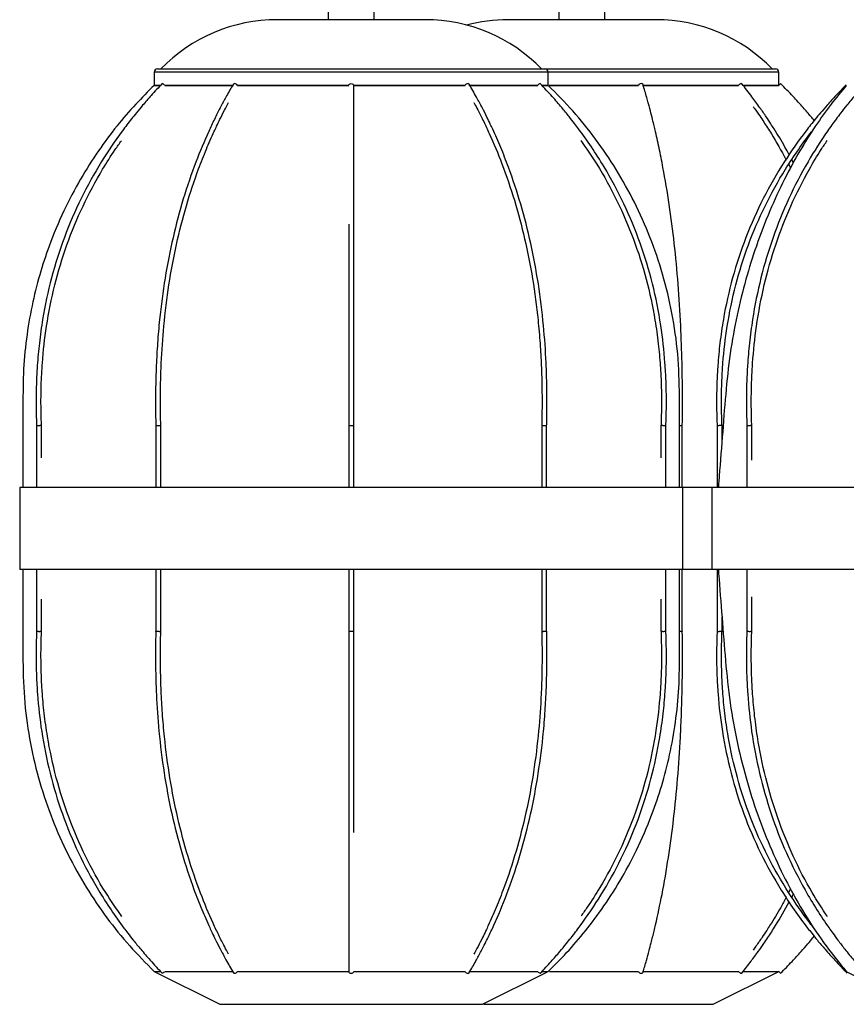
# Paper-space layout '_Posterior' of a CAD drawing. Header units: millimetres. Extents: x 24 to 437, y 140 to 1720.
# Tile 1 of 4: x 24 to 276, y 140 to 440. Entities that reach past the tile are written whole.
import ezdxf

# ---------------------------------------------------------------- set-up
doc = ezdxf.new("R2010")
doc.units = ezdxf.units.MM

psp = doc.layouts.new('_Posterior')

# ---------------------------------------------------------------- linework, layer by layer
at = {"color": 7, "linetype": 'Continuous', "lineweight": 25}
for p, q in [((118.29, 449.7), (118.29, 439.7)), ((132.29, 439.7), (132.29, 449.7)), ((188.56, 449.7), (188.56, 439.7)), ((202.56, 439.7), (202.56, 449.7)), ((147.8, 439.7), (102.77, 439.7)), ((218.07, 439.7), (173.05, 439.7)), ((65.29, 423.7), (65.29, 419.7)), ((66.29, 424.7), (254.56, 424.7)), ((185.29, 419.7), (185.29, 423.7)), ((255.56, 419.71), (255.56, 423.7)), ((67.06, 419.7), (65.29, 419.7)), ((89.41, 419.7), (68.45, 419.7)), ((124.54, 419.7), (90.62, 419.7)), ((159.95, 419.7), (126.04, 419.7)), ((182.12, 419.7), (161.16, 419.7)), ((185.29, 419.7), (183.53, 419.7)), ((212.75, 419.7), (185.63, 419.7)), ((243.26, 419.7), (214.26, 419.7)), ((255.55, 419.7), (244.74, 419.7)), ((244.78, 419.54), (244.92, 419.7)), ((259.99, 396.08), (259.48, 397.03)), ((258.56, 395.64), (259.11, 394.46)), ((29.43, 316.05), (29.43, 297.2)), ((30.93, 306.21), (30.93, 316.08)), ((65.76, 316.06), (65.76, 297.2)), ((67.26, 297.2), (67.26, 316.08)), ((124.54, 316.07), (124.54, 297.2)), ((126.04, 297.2), (126.04, 316.07)), ((183.31, 316.08), (183.31, 297.2)), ((184.81, 297.2), (184.81, 316.06)), ((219.64, 316.08), (219.64, 306.21)), ((221.14, 297.2), (221.14, 316.05)), ((226.15, 297.2), (226.15, 316.06)), ((236.74, 316.05), (236.74, 297.2)), ((238.24, 311.65), (238.24, 316.08)), ((245.81, 316.05), (245.81, 297.2)), ((247.31, 305.53), (247.31, 316.08)), ((24.29, 297.2), (24.29, 272.2)), ((437.1, 297.2), (24.29, 297.2)), ((226.29, 272.2), (226.29, 297.2)), ((235.1, 297.2), (235.1, 272.2)), ((437.1, 272.2), (24.29, 272.2)), ((29.43, 272.2), (29.43, 253.35)), ((65.76, 272.2), (65.76, 253.34)), ((67.26, 253.32), (67.26, 272.2)), ((124.54, 272.2), (124.54, 253.33)), ((126.04, 253.33), (126.04, 272.2)), ((183.31, 272.2), (183.31, 253.32)), ((184.81, 253.34), (184.81, 272.2)), ((221.14, 253.35), (221.14, 272.2)), ((226.15, 253.34), (226.15, 272.2)), ((236.74, 272.2), (236.74, 253.35)), ((245.81, 272.2), (245.81, 253.35)), ((30.93, 253.32), (30.93, 263.19)), ((219.64, 263.19), (219.64, 253.32)), ((247.31, 253.32), (247.31, 263.87)), ((238.24, 253.32), (238.24, 257.75)), ((259.11, 174.84), (258.53, 173.75)), ((65.28, 149.7), (85.29, 139.7)), ((165.28, 139.7), (185.29, 149.7)), ((235.56, 139.7), (255.55, 149.7)), ((255.56, 149.7), (255.56, 149.7)), ((276.1, 149.7), (296.1, 139.7))]:
    psp.add_line(p, q, dxfattribs=at)
at = {"color": 8, "linetype": 'Continuous', "lineweight": 25}
psp.add_line((255.56, 423.7), (65.29, 423.7), dxfattribs=at)
at = {"color": 7, "linetype": 'Continuous', "lineweight": 25, "flags": 128}
for points in [[(89.37, 420.08), (89.5, 420.19), (89.71, 420.23)], [(124.54, 419.7), (124.54, 419.7), (124.59, 419.9), (124.75, 420.08), (125, 420.19), (125.29, 420.23)], [(125.29, 420.23), (125.57, 420.19), (125.82, 420.08), (125.98, 419.9), (126.04, 419.7), (126.04, 419.7)], [(160.86, 420.23), (161.07, 420.19), (161.2, 420.08)], [(244.13, 420.23), (244.27, 420.19), (244.28, 420.17)], [(178.37, 419.47), (178.38, 419.5), (178.37, 419.7)], [(89.37, 149.32), (89.5, 149.21), (89.71, 149.17)], [(124.54, 149.7), (124.54, 149.7), (124.59, 149.5), (124.75, 149.32), (125, 149.21), (125.29, 149.17)], [(125.29, 149.17), (125.57, 149.21), (125.82, 149.32), (125.98, 149.5), (126.04, 149.7), (126.04, 149.7)], [(160.86, 149.17), (161.07, 149.21), (161.2, 149.32)], [(244.13, 149.17), (244.27, 149.21), (244.28, 149.23)]]:
    psp.add_lwpolyline(points, dxfattribs=at)
at = {"color": 7, "linetype": 'Continuous', "lineweight": 25}
for centre, radius, start, end in [((102.77, 390.22), 49.48, 90, 135.8254), ((147.8, 390.22), 49.48, 44.1746, 90), ((173.05, 390.22), 49.48, 90, 104.7819), ((218.07, 390.22), 49.48, 44.1746, 90), ((66.29, 423.7), 1, 90, 180), ((184.29, 423.7), 1, 360, 90), ((254.56, 423.7), 1, 360, 90), ((67.11, 418.62), 1.72, 38.9189, 69.4191), ((89.65, 419.07), 1.16, 32.759, 87.1481), ((160.92, 419.07), 1.16, 92.8519, 147.241), ((183.46, 418.62), 1.72, 110.5809, 141.0811), ((213.58, 419.32), 0.912, 87.1918, 155.3811), ((213.68, 419.69), 0.547, 26.0693, 96.8036), ((244.35, 418.89), 1.36, 99.2753, 143.3745), ((276.72, 398.77), 29.77, 133.8715, 135.4769), ((67.11, 150.78), 1.72, 290.5797, 321.0708), ((89.65, 150.33), 1.16, 272.8532, 327.2176), ((160.91, 150.3), 1.13, 212.0195, 267.854), ((183.51, 150.86), 1.81, 219.6664, 248.654), ((213.56, 150.05), 0.882, 203.2335, 274.151), ((213.68, 149.71), 0.547, 263.1964, 333.9307), ((244.35, 150.51), 1.36, 216.6194, 260.704), ((276.72, 170.63), 29.77, 224.5231, 226.1285)]:
    psp.add_arc(centre, radius, start, end, dxfattribs=at)
for points, knots in [([(67.68, 420.22), (66.57, 419.03), (64.54, 416.87), (61.93, 413.86), (59.93, 411.46), (58.33, 409.46), (56.91, 407.63), (53.74, 403.4), (48.8, 396.11), (42.82, 385.31), (37.72, 373.45), (33.8, 361.11), (31.48, 350.27), (30.23, 341.32), (29.74, 335.95), (29.5, 332.07), (29.37, 329.25), (29.27, 325.59), (29.26, 321.02), (29.37, 317.67), (29.44, 315.84)], [0, 0, 0, 0, 0.043516, 0.078743, 0.105936, 0.126536, 0.146746, 0.167381, 0.266464, 0.379082, 0.49169, 0.604297, 0.71691, 0.779996, 0.839466, 0.857093, 0.881126, 0.912819, 0.952369, 1, 1, 1, 1]), ([(89.37, 420.08), (88.68, 418.89), (87.43, 416.73), (85.82, 413.72), (84.58, 411.32), (83.59, 409.32), (82.71, 407.49), (80.76, 403.26), (77.71, 395.98), (74.02, 385.2), (70.87, 373.36), (68.45, 361.04), (67.02, 350.22), (66.25, 341.29), (65.95, 335.93), (65.8, 332.05), (65.72, 329.24), (65.66, 325.59), (65.65, 321.02), (65.72, 317.68), (65.76, 315.85)], [0, 0, 0, 0, 0.043536, 0.078777, 0.105981, 0.126587, 0.146802, 0.16744, 0.266536, 0.379155, 0.491751, 0.604337, 0.716929, 0.780004, 0.839463, 0.85709, 0.881122, 0.912807, 0.952349, 1, 1, 1, 1]), ([(184.81, 315.85), (184.85, 317.52), (184.91, 320.55), (184.92, 324.63), (184.88, 327.84), (184.82, 330.46), (184.75, 332.81), (184.53, 338.17), (183.91, 347.04), (182.41, 359.24), (180.09, 371.63), (177.04, 383.54), (173.84, 393.21), (170.89, 400.73), (168.99, 405.06), (167.57, 408.09), (166.53, 410.25), (165.13, 413.01), (163.33, 416.39), (161.95, 418.78), (161.2, 420.08)], [0, 0, 0, 0, 0.043573, 0.078948, 0.106353, 0.127063, 0.147253, 0.167863, 0.266931, 0.379547, 0.492155, 0.604768, 0.717402, 0.780506, 0.840166, 0.857687, 0.881472, 0.912969, 0.952384, 1, 1, 1, 1]), ([(221.13, 315.84), (221.2, 317.81), (221.32, 321.3), (221.29, 325.88), (221.2, 329.41), (221.06, 332.37), (220.69, 338.04), (219.68, 347.08), (217.24, 359.31), (213.49, 371.72), (208.54, 383.65), (203.36, 393.34), (198.57, 400.87), (195.5, 405.19), (193.2, 408.23), (191.51, 410.39), (189.25, 413.15), (186.34, 416.53), (184.11, 418.92), (182.89, 420.22)], [0, 0, 0, 0, 0.051276, 0.090843, 0.119098, 0.143178, 0.167863, 0.266946, 0.379584, 0.492213, 0.60484, 0.717476, 0.780575, 0.840227, 0.857743, 0.88152, 0.913006, 0.952405, 1, 1, 1, 1]), ([(258.7, 398.5), (258.28, 399.3), (256.84, 402.02), (254.93, 405.14), (252.99, 408.18), (251.56, 410.34), (249.65, 413.1), (247.2, 416.48), (245.31, 418.87), (244.28, 420.17)], [0, 0, 0, 0, 0.101938, 0.346058, 0.417747, 0.515069, 0.643939, 0.805196, 1, 1, 1, 1]), ([(281.82, 420.21), (280.77, 419.01), (278.87, 416.86), (276.4, 413.85), (274.52, 411.44), (273.01, 409.44), (271.67, 407.61), (268.69, 403.38), (264.04, 396.09), (258.42, 385.3), (253.61, 373.44), (249.92, 361.1), (247.74, 350.26), (246.56, 341.31), (246.1, 335.95), (245.87, 332.07), (245.75, 329.25), (245.66, 325.59), (245.64, 321.02), (245.76, 317.67), (245.82, 315.84)], [0, 0, 0, 0, 0.043517, 0.078747, 0.105942, 0.126543, 0.146753, 0.167388, 0.266476, 0.379101, 0.491715, 0.604324, 0.716935, 0.780017, 0.839479, 0.857106, 0.881138, 0.912828, 0.952373, 1, 1, 1, 1]), ([(266.31, 408.97), (265.99, 409.37), (264.89, 410.71), (262.77, 413.16), (259.71, 416.54), (257.37, 418.93), (256.08, 420.23)], [0, 0, 0, 0, 0.1018181, 0.3405129, 0.639193, 1, 1, 1, 1]), ([(65.29, 419.7), (63.39, 417.81), (59.42, 413.86), (53.72, 407.2), (48.05, 399.61), (42.59, 390.99), (37.51, 381.31), (33.4, 371.51), (30.23, 361.81), (27.88, 352.39), (26.2, 342.36), (25.25, 331.74), (25.3, 320.61), (25.28, 309.05), (25.28, 301.19), (25.29, 297.2)], [0, 0, 0, 0, 0.060214, 0.125794, 0.196738, 0.273077, 0.354877, 0.442249, 0.511545, 0.584168, 0.660246, 0.739951, 0.823438, 0.910276, 1, 1, 1, 1]), ([(65.29, 419.7), (65.37, 419.7), (65.53, 419.7), (66.66, 419.7), (67.2, 419.7)], [0, 0, 0, 0, 0.521902, 1, 1, 1, 1]), ([(68.45, 419.7), (68.89, 419.7), (70.12, 419.7), (73.21, 419.7), (77.53, 419.7), (82.78, 419.7), (86.79, 419.7), (89.2, 419.7), (89.41, 419.7)], [0, 0, 0, 0, 0.119221, 0.334038, 0.54882, 0.763624, 0.978442, 1, 1, 1, 1]), ([(90.62, 419.7), (92.15, 419.7), (95.83, 419.7), (102.27, 419.7), (109.71, 419.7), (117.18, 419.7), (122.16, 419.7), (124.52, 419.7)], [0, 0, 0, 0, 0.154793, 0.371384, 0.587988, 0.804557, 1, 1, 1, 1]), ([(126.03, 419.7), (128.4, 419.7), (133.38, 419.7), (140.86, 419.7), (148.3, 419.7), (154.74, 419.7), (158.42, 419.7), (159.95, 419.7)], [0, 0, 0, 0, 0.195848, 0.412264, 0.628703, 0.845155, 1, 1, 1, 1]), ([(126.04, 315.87), (126.04, 317.54), (126.04, 320.56), (126.04, 324.63), (126.04, 327.82), (126.04, 330.43), (126.04, 332.78), (126.04, 338.12), (126.04, 346.96), (126.04, 359.12), (126.04, 371.46), (126.04, 383.33), (126.04, 392.96), (126.04, 400.45), (126.04, 404.75), (126.04, 407.77), (126.04, 409.92), (126.04, 412.67), (126.04, 416.03), (126.04, 418.4), (126.04, 419.7)], [0, 0, 0, 0, 0.043611, 0.078986, 0.106392, 0.127105, 0.147295, 0.167907, 0.266986, 0.379616, 0.492236, 0.604852, 0.717476, 0.780567, 0.840202, 0.85772, 0.881505, 0.912995, 0.952398, 1, 1, 1, 1]), ([(161.15, 419.7), (161.37, 419.7), (163.78, 419.7), (167.79, 419.7), (173.04, 419.7), (177.36, 419.7), (180.45, 419.7), (181.68, 419.7), (182.12, 419.7)], [0, 0, 0, 0, 0.0217373, 0.236467, 0.4512095, 0.6659173, 0.8806476, 1, 1, 1, 1]), ([(183.37, 419.7), (183.91, 419.7), (185.04, 419.7), (185.2, 419.7), (185.29, 419.7)], [0, 0, 0, 0, 0.478387, 1, 1, 1, 1]), ([(225.29, 297.2), (225.28, 299.85), (225.27, 309.12), (225.42, 322.67), (224.99, 337.77), (223.18, 350.19), (220.34, 362.09), (216.49, 373.39), (211.73, 384.06), (206.17, 394.07), (199.87, 403.36), (192.96, 411.97), (187.83, 417.14), (185.29, 419.7)], [0, 0, 0, 0, 0.059524, 0.208401, 0.304817, 0.398603, 0.490041, 0.579357, 0.666738, 0.752349, 0.836337, 0.918842, 1, 1, 1, 1]), ([(185.62, 419.7), (187.14, 419.7), (191.23, 419.7), (198.04, 419.7), (205.64, 419.7), (210.46, 419.7), (212.76, 419.7)], [0, 0, 0, 0, 0.1684302, 0.4544577, 0.740438, 1, 1, 1, 1]), ([(214.03, 419.7), (216.3, 419.7), (221.05, 419.7), (227.77, 419.7), (234.11, 419.7), (239.36, 419.7), (242.11, 419.7), (243.26, 419.7)], [0, 0, 0, 0, 0.198628, 0.413827, 0.629048, 0.844283, 1, 1, 1, 1]), ([(226.14, 315.86), (226.16, 317.53), (226.2, 320.55), (226.2, 324.63), (226.18, 327.83), (226.15, 330.44), (226.11, 332.8), (226, 338.14), (225.69, 347), (224.93, 359.18), (223.76, 371.55), (222.21, 383.45), (220.59, 393.11), (219.09, 400.61), (218.13, 404.93), (217.41, 407.96), (216.88, 410.12), (216.17, 412.87), (215.26, 416.24), (214.56, 418.63), (214.18, 419.93)], [0, 0, 0, 0, 0.043575, 0.078941, 0.106343, 0.127053, 0.147237, 0.167843, 0.266905, 0.37953, 0.492157, 0.60479, 0.717433, 0.780537, 0.840182, 0.857702, 0.881491, 0.912986, 0.952394, 1, 1, 1, 1]), ([(276.05, 419.85), (275.01, 418.79), (273.03, 416.75), (270.44, 413.87), (268.37, 411.47), (266.7, 409.47), (265.23, 407.63), (261.95, 403.41), (256.83, 396.12), (250.63, 385.32), (245.34, 373.46), (241.27, 361.11), (238.87, 350.28), (237.57, 341.32), (237.06, 335.95), (236.81, 332.07), (236.68, 329.25), (236.58, 325.59), (236.56, 321.02), (236.69, 317.67), (236.75, 315.83)], [0, 0, 0, 0, 0.0391693, 0.0745549, 0.1018702, 0.1225626, 0.1428637, 0.163591, 0.2631219, 0.3762512, 0.4893721, 0.6024924, 0.7156206, 0.7789943, 0.8387352, 0.8564434, 0.8805853, 0.9124231, 0.9521542, 1, 1, 1, 1]), ([(276.1, 419.7), (274.54, 417.8), (271.25, 413.81), (266.53, 407.15), (261.76, 399.55), (257.08, 390.92), (252.6, 381.25), (248.69, 371.05), (245.37, 360.44), (242.69, 349.53), (240.56, 337.84), (239.27, 325.4), (238.32, 312.34), (237.55, 302.88), (237.14, 297.77), (237.1, 297.2)], [0, 0, 0, 0, 0.056185, 0.118362, 0.186715, 0.261424, 0.342648, 0.430514, 0.511177, 0.59679, 0.687329, 0.782736, 0.882719, 0.987017, 1, 1, 1, 1]), ([(244.65, 419.7), (246.07, 419.7), (248.91, 419.7), (252.05, 419.7), (254.25, 419.7), (255.44, 419.7), (255.45, 419.7), (255.45, 419.7)], [0, 0, 0, 0, 0.211287, 0.424092, 0.636863, 0.849656, 1, 1, 1, 1]), ([(67.26, 315.89), (67.22, 317.55), (67.16, 320.56), (67.15, 324.62), (67.19, 327.8), (67.25, 330.41), (67.32, 332.75), (67.54, 338.07), (68.15, 346.88), (69.64, 359), (71.94, 371.3), (74.97, 383.12), (78.14, 392.71), (81.07, 400.16), (82.95, 404.45), (84.36, 407.45), (85.39, 409.59), (86.6, 412), (87.5, 413.67), (87.93, 414.46)], [0, 0, 0, 0, 0.046384, 0.083976, 0.113099, 0.135113, 0.156569, 0.178474, 0.283774, 0.403475, 0.523164, 0.642841, 0.76251, 0.829541, 0.892886, 0.911498, 0.936773, 0.970229, 1, 1, 1, 1]), ([(162.63, 414.47), (162.94, 413.91), (163.65, 412.6), (164.65, 410.65), (165.63, 408.67), (166.5, 406.86), (168.44, 402.67), (171.45, 395.46), (175.11, 384.76), (178.24, 373.02), (180.64, 360.78), (182.06, 350.04), (182.83, 341.16), (183.13, 335.84), (183.27, 331.99), (183.35, 329.2), (183.41, 325.57), (183.42, 321.03), (183.35, 317.71), (183.31, 315.89)], [0, 0, 0, 0, 0.021202, 0.050096, 0.071979, 0.093438, 0.115347, 0.220575, 0.340201, 0.459834, 0.579475, 0.699128, 0.766158, 0.829323, 0.848066, 0.873624, 0.907283, 0.949288, 1, 1, 1, 1]), ([(247.75, 413.15), (247.86, 413), (248.53, 412.09), (249.59, 410.56), (250.93, 408.58), (252.11, 406.77), (254.48, 403.05), (256.28, 399.76), (257.73, 397.12)], [0, 0, 0, 0, 0.0297203, 0.1826518, 0.2984734, 0.4120416, 0.5279967, 1, 1, 1, 1]), ([(238.25, 315.9), (238.19, 317.56), (238.08, 320.57), (238.07, 324.62), (238.13, 327.79), (238.23, 330.39), (238.35, 332.73), (238.72, 338.04), (239.74, 346.83), (242.24, 358.92), (246.08, 371.2), (251.15, 383), (256.47, 392.58), (261.38, 400.02), (264.31, 404.03), (265.9, 406.05), (266.1, 406.29)], [0, 0, 0, 0, 0.05147, 0.093157, 0.125449, 0.14986, 0.173653, 0.197945, 0.314714, 0.447447, 0.580168, 0.712884, 0.845609, 0.91996, 0.990229, 1, 1, 1, 1]), ([(30.94, 315.9), (30.88, 317.56), (30.77, 320.57), (30.76, 324.62), (30.82, 327.8), (30.92, 330.39), (31.04, 332.73), (31.39, 338.04), (32.37, 346.83), (34.78, 358.93), (38.49, 371.2), (43.38, 383.01), (48.53, 392.57), (52.61, 399.1), (54.64, 401.91), (55.28, 402.81)], [0, 0, 0, 0, 0.053903, 0.097563, 0.131383, 0.156949, 0.181868, 0.207309, 0.329604, 0.468619, 0.607621, 0.746617, 0.885619, 0.963486, 1, 1, 1, 1]), ([(195.18, 402.9), (196.85, 400.51), (200.93, 394.67), (206.38, 384.64), (211.46, 372.92), (215.33, 360.71), (217.62, 349.99), (218.86, 341.13), (219.34, 335.82), (219.58, 331.98), (219.71, 329.19), (219.8, 325.56), (219.81, 321.04), (219.7, 317.72), (219.63, 315.9)], [0, 0, 0, 0, 0.095859, 0.234639, 0.373413, 0.512188, 0.650974, 0.728723, 0.801989, 0.823732, 0.853382, 0.892421, 0.941142, 1, 1, 1, 1]), ([(247.31, 315.9), (247.26, 317.56), (247.16, 320.57), (247.15, 324.62), (247.21, 327.8), (247.3, 330.4), (247.41, 332.73), (247.74, 338.05), (248.67, 346.84), (250.94, 358.94), (254.43, 371.22), (259.03, 383.03), (263.88, 392.59), (267.74, 399.14), (269.67, 401.98), (270.29, 402.9)], [0, 0, 0, 0, 0.05385, 0.097469, 0.131257, 0.156798, 0.181694, 0.207111, 0.329286, 0.468159, 0.607011, 0.745853, 0.8847, 0.962481, 1, 1, 1, 1]), ([(124.54, 377.39), (124.54, 375.97), (124.54, 370.65), (124.54, 360.89), (124.54, 350.13), (124.54, 341.22), (124.54, 335.88), (124.54, 332.02), (124.54, 329.22), (124.54, 325.58), (124.54, 321.03), (124.54, 317.69), (124.54, 315.87)], [0, 0, 0, 0, 0.07465, 0.279618, 0.484603, 0.599435, 0.707666, 0.739766, 0.783535, 0.841209, 0.913185, 1, 1, 1, 1]), ([(29.44, 316.05), (29.44, 316.05), (29.43, 316.05), (29.5, 316.05), (29.65, 316.05), (29.86, 316.06), (30.12, 316.06), (30.31, 316.07), (30.4, 316.07), (30.41, 316.07)], [0, 0, 0, 0, 0.049107, 0.231615, 0.414105, 0.596609, 0.779195, 0.98131, 1, 1, 1, 1]), ([(30.92, 316.08), (30.92, 316.08), (30.93, 316.08), (30.84, 316.08), (30.68, 316.07), (30.52, 316.07), (30.42, 316.07), (30.41, 316.07)], [0, 0, 0, 0, 0.164327, 0.424635, 0.685062, 0.973343, 1, 1, 1, 1]), ([(65.76, 316.06), (65.76, 316.06), (65.75, 316.06), (65.81, 316.05), (65.95, 316.05), (66.16, 316.05), (66.4, 316.05), (66.66, 316.06), (66.9, 316.06), (67.05, 316.07), (67.11, 316.07), (67.11, 316.07)], [0, 0, 0, 0, 0.030326, 0.164863, 0.299367, 0.433842, 0.568304, 0.702775, 0.837308, 0.986229, 1, 1, 1, 1]), ([(67.25, 316.08), (67.25, 316.08), (67.25, 316.07), (67.18, 316.07), (67.12, 316.07), (67.11, 316.07)], [0, 0, 0, 0, 0.3620878, 0.9460054, 1, 1, 1, 1]), ([(124.54, 316.07), (124.54, 316.06), (124.62, 316.06), (124.89, 316.05), (125.09, 316.05), (125.38, 316.05), (125.48, 316.05), (125.66, 316.05), (125.75, 316.05), (125.95, 316.06), (126.04, 316.06), (126.04, 316.07)], [0, 0, 0, 0, 0.25, 0.25, 0.5, 0.5, 0.625, 0.625, 0.75, 0.75, 1, 1, 1, 1]), ([(183.46, 316.07), (183.45, 316.07), (183.4, 316.07), (183.33, 316.07), (183.32, 316.08), (183.32, 316.08)], [0, 0, 0, 0, 0.053923, 0.5808, 1, 1, 1, 1]), ([(183.46, 316.07), (183.46, 316.07), (183.52, 316.07), (183.65, 316.06), (183.89, 316.06), (184.14, 316.05), (184.39, 316.05), (184.6, 316.05), (184.75, 316.05), (184.82, 316.06), (184.81, 316.06), (184.8, 316.06)], [0, 0, 0, 0, 0.01377, 0.148321, 0.282872, 0.417407, 0.551908, 0.68638, 0.82084, 0.955308, 1, 1, 1, 1]), ([(220.16, 316.07), (220.15, 316.07), (220.06, 316.07), (219.91, 316.07), (219.74, 316.08), (219.65, 316.08), (219.65, 316.08), (219.65, 316.08)], [0, 0, 0, 0, 0.026642, 0.286958, 0.547276, 0.807561, 1, 1, 1, 1]), ([(220.16, 316.07), (220.17, 316.07), (220.26, 316.07), (220.43, 316.06), (220.68, 316.06), (220.9, 316.05), (221.06, 316.05), (221.14, 316.05), (221.13, 316.05), (221.13, 316.05)], [0, 0, 0, 0, 0.018685, 0.201253, 0.383821, 0.566367, 0.748868, 0.931329, 1, 1, 1, 1]), ([(225.29, 316.05), (225.35, 316.05), (225.5, 316.05), (225.73, 316.05), (225.94, 316.05), (226.08, 316.06), (226.15, 316.06), (226.14, 316.06), (226.14, 316.06)], [0, 0, 0, 0, 0.15792, 0.356491, 0.555044, 0.75361, 0.952266, 1, 1, 1, 1]), ([(236.75, 316.05), (236.74, 316.05), (236.73, 316.05), (236.77, 316.05), (236.89, 316.06), (237.09, 316.06), (237.26, 316.07), (237.36, 316.07), (237.37, 316.07)], [0, 0, 0, 0, 0.007252, 0.243028, 0.478821, 0.714722, 0.975853, 1, 1, 1, 1]), ([(238.24, 316.08), (238.23, 316.09), (238.22, 316.09), (238.1, 316.08), (237.91, 316.08), (237.67, 316.07), (237.48, 316.07), (237.38, 316.07), (237.37, 316.07)], [0, 0, 0, 0, 0.170076, 0.3671819, 0.5643014, 0.7615114, 0.9798137, 1, 1, 1, 1]), ([(245.81, 316.05), (245.82, 316.05), (245.82, 316.05), (245.93, 316.05), (246.11, 316.05), (246.34, 316.06), (246.61, 316.06), (246.79, 316.07), (246.88, 316.07), (246.89, 316.07)], [0, 0, 0, 0, 0.128344, 0.295644, 0.462928, 0.630223, 0.797595, 0.982868, 1, 1, 1, 1]), ([(247.3, 316.08), (247.3, 316.08), (247.32, 316.08), (247.27, 316.08), (247.14, 316.07), (246.99, 316.07), (246.9, 316.07), (246.89, 316.07)], [0, 0, 0, 0, 0.039947, 0.338998, 0.638187, 0.969375, 1, 1, 1, 1]), ([(25.29, 272.2), (25.29, 269.55), (25.3, 260.28), (25.15, 246.73), (25.58, 231.63), (27.39, 219.21), (30.23, 207.31), (34.08, 196.01), (38.84, 185.34), (44.4, 175.33), (50.7, 166.04), (57.61, 157.43), (62.74, 152.26), (65.29, 149.7)], [0, 0, 0, 0, 0.059524, 0.208401, 0.304817, 0.398603, 0.490041, 0.579357, 0.666738, 0.752349, 0.836337, 0.918842, 1, 1, 1, 1]), ([(185.29, 149.7), (187.19, 151.59), (191.15, 155.54), (196.85, 162.2), (202.52, 169.79), (207.98, 178.41), (213.06, 188.09), (217.17, 197.89), (220.34, 207.59), (222.69, 217.01), (224.37, 227.04), (225.32, 237.66), (225.27, 248.79), (225.29, 260.35), (225.29, 268.21), (225.29, 272.2)], [0, 0, 0, 0, 0.060214, 0.125794, 0.196738, 0.273077, 0.354877, 0.442249, 0.511545, 0.584168, 0.660246, 0.739951, 0.823438, 0.910276, 1, 1, 1, 1]), ([(237.1, 272.2), (237.13, 271.8), (237.51, 266.93), (238.27, 257.66), (239.24, 244.48), (240.54, 231.62), (242.81, 219.23), (245.8, 207.36), (249.48, 196.07), (253.78, 185.41), (258.63, 175.41), (263.99, 166.12), (269.74, 157.52), (274.01, 152.28), (276.1, 149.7)], [0, 0, 0, 0, 0.009127, 0.11193, 0.212775, 0.311407, 0.40746, 0.5008, 0.591318, 0.67893, 0.76359, 0.845292, 0.924069, 1, 1, 1, 1]), ([(29.44, 253.56), (29.37, 251.59), (29.25, 248.1), (29.28, 243.52), (29.37, 239.99), (29.51, 237.03), (29.88, 231.36), (30.89, 222.32), (33.33, 210.09), (37.08, 197.68), (42.03, 185.75), (47.21, 176.06), (52, 168.54), (55.07, 164.21), (57.37, 161.17), (59.06, 159.01), (61.32, 156.25), (64.23, 152.87), (66.46, 150.48), (67.68, 149.18)], [0, 0, 0, 0, 0.051276, 0.090843, 0.119098, 0.143178, 0.167863, 0.266946, 0.379584, 0.492213, 0.60484, 0.717476, 0.780575, 0.840227, 0.857743, 0.88152, 0.913006, 0.952405, 1, 1, 1, 1]), ([(29.44, 253.35), (29.44, 253.35), (29.43, 253.35), (29.5, 253.35), (29.65, 253.35), (29.86, 253.34), (30.12, 253.34), (30.31, 253.34), (30.4, 253.33), (30.41, 253.33)], [0, 0, 0, 0, 0.049176, 0.23167, 0.414148, 0.596638, 0.779211, 0.981312, 1, 1, 1, 1]), ([(30.92, 253.32), (30.92, 253.32), (30.93, 253.32), (30.84, 253.32), (30.68, 253.33), (30.52, 253.33), (30.42, 253.33), (30.41, 253.33)], [0, 0, 0, 0, 0.164401, 0.424686, 0.68509, 0.973345, 1, 1, 1, 1]), ([(55.39, 166.5), (53.72, 168.89), (49.64, 174.73), (44.19, 184.76), (39.11, 196.48), (35.24, 208.69), (32.95, 219.42), (31.71, 228.27), (31.23, 233.58), (30.99, 237.42), (30.86, 240.21), (30.77, 243.84), (30.76, 248.36), (30.87, 251.68), (30.94, 253.5)], [0, 0, 0, 0, 0.0958588, 0.2346394, 0.3734132, 0.5121877, 0.6509738, 0.7287229, 0.8019891, 0.8237322, 0.8533821, 0.8924213, 0.9411424, 1, 1, 1, 1]), ([(65.76, 253.55), (65.72, 251.88), (65.66, 248.85), (65.65, 244.77), (65.69, 241.56), (65.75, 238.94), (65.82, 236.59), (66.04, 231.23), (66.66, 222.36), (68.16, 210.16), (70.48, 197.77), (73.53, 185.86), (76.73, 176.19), (79.68, 168.67), (81.58, 164.35), (83, 161.31), (84.04, 159.15), (85.44, 156.39), (87.24, 153.01), (88.62, 150.63), (89.37, 149.32)], [0, 0, 0, 0, 0.043573, 0.078948, 0.106353, 0.127063, 0.147253, 0.167863, 0.266931, 0.379547, 0.492155, 0.604768, 0.717402, 0.780506, 0.840166, 0.857687, 0.881472, 0.912969, 0.952384, 1, 1, 1, 1]), ([(65.76, 253.34), (65.76, 253.34), (65.75, 253.34), (65.81, 253.35), (65.95, 253.35), (66.16, 253.35), (66.4, 253.35), (66.66, 253.34), (66.9, 253.34), (67.05, 253.34), (67.11, 253.33), (67.11, 253.33)], [0, 0, 0, 0, 0.030194, 0.16475, 0.299272, 0.433765, 0.568245, 0.702735, 0.837286, 0.986227, 1, 1, 1, 1]), ([(67.25, 253.32), (67.25, 253.32), (67.25, 253.33), (67.18, 253.33), (67.12, 253.33), (67.11, 253.33)], [0, 0, 0, 0, 0.3624, 0.946032, 1, 1, 1, 1]), ([(87.94, 154.93), (87.63, 155.49), (86.92, 156.8), (85.92, 158.75), (84.94, 160.73), (84.07, 162.54), (82.13, 166.73), (79.12, 173.94), (75.46, 184.64), (72.33, 196.38), (69.93, 208.62), (68.51, 219.36), (67.74, 228.24), (67.44, 233.56), (67.3, 237.41), (67.22, 240.2), (67.16, 243.83), (67.15, 248.37), (67.22, 251.69), (67.26, 253.51)], [0, 0, 0, 0, 0.021202, 0.050096, 0.071979, 0.093438, 0.115347, 0.220575, 0.340201, 0.459834, 0.579475, 0.699128, 0.766158, 0.829323, 0.848066, 0.873624, 0.907283, 0.949288, 1, 1, 1, 1]), ([(124.54, 253.53), (124.54, 251.87), (124.54, 248.85), (124.54, 244.77), (124.54, 241.58), (124.54, 238.97), (124.54, 236.62), (124.54, 231.28), (124.54, 222.44), (124.54, 210.28), (124.54, 197.94), (124.54, 186.07), (124.54, 176.44), (124.54, 168.95), (124.54, 164.65), (124.54, 161.63), (124.54, 159.48), (124.54, 156.73), (124.54, 153.37), (124.54, 151), (124.54, 149.7)], [0, 0, 0, 0, 0.043611, 0.078986, 0.106392, 0.127105, 0.147295, 0.167907, 0.266986, 0.379616, 0.492236, 0.604852, 0.717476, 0.780567, 0.840202, 0.85772, 0.881505, 0.912995, 0.952398, 1, 1, 1, 1]), ([(124.54, 253.33), (124.54, 253.34), (124.62, 253.34), (124.89, 253.35), (125.09, 253.35), (125.38, 253.35), (125.48, 253.35), (125.66, 253.35), (125.75, 253.35), (125.95, 253.34), (126.04, 253.34), (126.04, 253.33)], [0, 0, 0, 0, 0.25, 0.25, 0.5, 0.5, 0.625, 0.625, 0.75, 0.75, 1, 1, 1, 1]), ([(126.04, 192.01), (126.04, 193.43), (126.04, 198.75), (126.04, 208.52), (126.04, 219.27), (126.04, 228.18), (126.04, 233.52), (126.04, 237.38), (126.04, 240.18), (126.04, 243.82), (126.04, 248.37), (126.04, 251.71), (126.04, 253.53)], [0, 0, 0, 0, 0.07465, 0.279618, 0.484603, 0.599435, 0.707666, 0.739766, 0.783535, 0.841209, 0.913185, 1, 1, 1, 1]), ([(161.2, 149.32), (161.89, 150.51), (163.14, 152.67), (164.75, 155.68), (165.99, 158.08), (166.98, 160.08), (167.86, 161.91), (169.81, 166.14), (172.86, 173.42), (176.55, 184.2), (179.7, 196.04), (182.12, 208.37), (183.55, 219.18), (184.32, 228.11), (184.62, 233.47), (184.77, 237.35), (184.85, 240.16), (184.91, 243.81), (184.92, 248.38), (184.85, 251.72), (184.81, 253.55)], [0, 0, 0, 0, 0.043536, 0.078777, 0.105981, 0.126587, 0.146802, 0.16744, 0.266536, 0.379155, 0.491751, 0.604337, 0.716929, 0.780004, 0.839463, 0.85709, 0.881122, 0.912807, 0.952349, 1, 1, 1, 1]), ([(183.31, 253.51), (183.35, 251.85), (183.41, 248.84), (183.42, 244.78), (183.38, 241.6), (183.32, 238.99), (183.25, 236.65), (183.03, 231.33), (182.42, 222.52), (180.93, 210.4), (178.63, 198.1), (175.6, 186.28), (172.43, 176.69), (169.5, 169.24), (167.62, 164.95), (166.21, 161.95), (165.18, 159.81), (163.97, 157.4), (163.07, 155.73), (162.64, 154.95)], [0, 0, 0, 0, 0.046384, 0.083976, 0.113099, 0.135113, 0.156569, 0.178474, 0.283774, 0.403475, 0.523164, 0.642841, 0.76251, 0.829541, 0.892886, 0.911498, 0.936773, 0.970229, 1, 1, 1, 1]), ([(182.89, 149.18), (184, 150.37), (186.03, 152.53), (188.64, 155.54), (190.64, 157.94), (192.24, 159.94), (193.66, 161.77), (196.83, 166), (201.77, 173.29), (207.75, 184.09), (212.85, 195.95), (216.77, 208.29), (219.09, 219.13), (220.34, 228.08), (220.83, 233.45), (221.07, 237.33), (221.21, 240.15), (221.3, 243.81), (221.31, 248.38), (221.2, 251.73), (221.13, 253.56)], [0, 0, 0, 0, 0.043516, 0.078743, 0.105936, 0.126536, 0.146746, 0.167381, 0.266464, 0.379082, 0.49169, 0.604297, 0.71691, 0.779996, 0.839466, 0.857093, 0.881126, 0.912819, 0.952369, 1, 1, 1, 1]), ([(183.46, 253.33), (183.45, 253.33), (183.4, 253.33), (183.33, 253.33), (183.32, 253.32), (183.32, 253.32)], [0, 0, 0, 0, 0.05395, 0.58109, 1, 1, 1, 1]), ([(183.46, 253.33), (183.46, 253.33), (183.52, 253.33), (183.65, 253.34), (183.89, 253.34), (184.14, 253.35), (184.39, 253.35), (184.6, 253.35), (184.75, 253.35), (184.82, 253.35), (184.81, 253.34), (184.8, 253.34)], [0, 0, 0, 0, 0.013769, 0.148301, 0.282835, 0.417352, 0.551835, 0.686289, 0.820731, 0.955182, 1, 1, 1, 1]), ([(219.63, 253.5), (219.69, 251.84), (219.8, 248.83), (219.81, 244.78), (219.75, 241.61), (219.65, 239.01), (219.53, 236.67), (219.18, 231.36), (218.2, 222.57), (215.79, 210.47), (212.08, 198.2), (207.19, 186.39), (202.04, 176.83), (197.96, 170.3), (195.93, 167.49), (195.29, 166.59)], [0, 0, 0, 0, 0.053903, 0.097563, 0.131383, 0.156949, 0.181868, 0.207309, 0.329604, 0.468619, 0.607621, 0.746617, 0.885619, 0.963486, 1, 1, 1, 1]), ([(214.18, 149.47), (214.53, 150.66), (215.16, 152.82), (215.98, 155.82), (216.61, 158.22), (217.11, 160.21), (217.55, 162.04), (218.54, 166.26), (220.09, 173.53), (221.96, 184.3), (223.56, 196.12), (224.78, 208.42), (225.51, 219.23), (225.9, 228.15), (226.05, 233.5), (226.13, 237.36), (226.17, 240.17), (226.2, 243.82), (226.2, 248.38), (226.17, 251.72), (226.14, 253.54)], [0, 0, 0, 0, 0.043525, 0.0787607, 0.1059641, 0.1265689, 0.146778, 0.1674116, 0.2664996, 0.3791269, 0.4917427, 0.60435, 0.7169532, 0.7800268, 0.8394698, 0.8570992, 0.8811368, 0.912816, 0.9523468, 1, 1, 1, 1]), ([(220.16, 253.33), (220.15, 253.33), (220.06, 253.33), (219.91, 253.33), (219.74, 253.32), (219.65, 253.32), (219.65, 253.32), (219.65, 253.32)], [0, 0, 0, 0, 0.026644, 0.286986, 0.547329, 0.80764, 1, 1, 1, 1]), ([(220.16, 253.33), (220.17, 253.33), (220.26, 253.33), (220.43, 253.34), (220.68, 253.34), (220.9, 253.35), (221.06, 253.35), (221.14, 253.35), (221.13, 253.35), (221.13, 253.35)], [0, 0, 0, 0, 0.018686, 0.201266, 0.383846, 0.566404, 0.748917, 0.931391, 1, 1, 1, 1]), ([(225.29, 253.35), (225.35, 253.35), (225.5, 253.35), (225.73, 253.35), (225.94, 253.35), (226.08, 253.34), (226.15, 253.34), (226.14, 253.34), (226.14, 253.34)], [0, 0, 0, 0, 0.157885, 0.356411, 0.554919, 0.75344, 0.952053, 1, 1, 1, 1]), ([(236.75, 253.57), (236.68, 251.59), (236.56, 248.1), (236.58, 243.52), (236.68, 239.99), (236.83, 237.03), (237.21, 231.35), (238.26, 222.31), (240.79, 210.08), (244.68, 197.68), (249.8, 185.74), (255.18, 176.06), (260.14, 168.53), (263.33, 164.2), (265.71, 161.16), (267.47, 159), (269.81, 156.24), (272.83, 152.86), (275.14, 150.48), (276.41, 149.17)], [0, 0, 0, 0, 0.051275, 0.090843, 0.119099, 0.143179, 0.167864, 0.26695, 0.379591, 0.492222, 0.604851, 0.717486, 0.780585, 0.840234, 0.85775, 0.881526, 0.913011, 0.952408, 1, 1, 1, 1]), ([(236.75, 253.35), (236.74, 253.35), (236.73, 253.35), (236.77, 253.35), (236.89, 253.34), (237.09, 253.34), (237.26, 253.34), (237.36, 253.33), (237.37, 253.33)], [0, 0, 0, 0, 0.007255, 0.243031, 0.478823, 0.714723, 0.975853, 1, 1, 1, 1]), ([(238.24, 253.32), (238.23, 253.32), (238.22, 253.32), (238.1, 253.32), (237.91, 253.32), (237.67, 253.33), (237.48, 253.33), (237.38, 253.33), (237.37, 253.33)], [0, 0, 0, 0, 0.170072, 0.367179, 0.564299, 0.76151, 0.979814, 1, 1, 1, 1]), ([(266.55, 162.53), (266.51, 162.58), (265.98, 163.24), (263.17, 166.88), (258.1, 174.08), (251.97, 184.76), (246.73, 196.49), (242.71, 208.7), (240.34, 219.42), (239.06, 228.27), (238.56, 233.58), (238.31, 237.42), (238.17, 240.21), (238.08, 243.84), (238.06, 248.36), (238.19, 251.68), (238.25, 253.5)], [0, 0, 0, 0, 0.0019956, 0.0261226, 0.1419912, 0.2736932, 0.4053867, 0.5370792, 0.6687823, 0.7425636, 0.8120911, 0.8327247, 0.8608617, 0.8979084, 0.9441432, 1, 1, 1, 1]), ([(245.82, 253.56), (245.75, 251.59), (245.64, 248.1), (245.66, 243.52), (245.75, 239.99), (245.88, 237.03), (246.23, 231.36), (247.18, 222.33), (249.48, 210.1), (253.01, 197.7), (257.66, 185.76), (262.55, 176.08), (267.05, 168.55), (269.94, 164.22), (272.11, 161.19), (273.7, 159.02), (275.83, 156.26), (278.57, 152.88), (280.67, 150.5), (281.82, 149.19)], [0, 0, 0, 0, 0.051272, 0.090834, 0.119088, 0.143164, 0.167846, 0.266921, 0.379556, 0.492187, 0.604819, 0.717462, 0.780564, 0.840217, 0.857734, 0.881514, 0.913003, 0.952403, 1, 1, 1, 1]), ([(245.81, 253.35), (245.82, 253.35), (245.82, 253.35), (245.93, 253.35), (246.11, 253.35), (246.34, 253.34), (246.61, 253.34), (246.79, 253.34), (246.88, 253.33), (246.89, 253.33)], [0, 0, 0, 0, 0.1284031, 0.2956915, 0.462964, 0.630248, 0.7976085, 0.982869, 1, 1, 1, 1]), ([(247.3, 253.32), (247.3, 253.32), (247.32, 253.32), (247.27, 253.32), (247.14, 253.33), (246.99, 253.33), (246.9, 253.33), (246.89, 253.33)], [0, 0, 0, 0, 0.040047, 0.339068, 0.638225, 0.969378, 1, 1, 1, 1]), ([(270.39, 166.41), (268.8, 168.82), (264.94, 174.69), (259.79, 184.75), (255.02, 196.46), (251.37, 208.68), (249.21, 219.41), (248.05, 228.26), (247.59, 233.58), (247.37, 237.42), (247.24, 240.21), (247.16, 243.83), (247.14, 248.36), (247.25, 251.69), (247.31, 253.5)], [0, 0, 0, 0, 0.096799, 0.235425, 0.374045, 0.512669, 0.651312, 0.728983, 0.802182, 0.823903, 0.853522, 0.892524, 0.9412, 1, 1, 1, 1]), ([(257.74, 172.29), (257.2, 171.27), (255.67, 168.35), (253.65, 165.04), (251.73, 162.04), (250.32, 159.9), (248.95, 157.89), (248.01, 156.62), (247.72, 156.23)], [0, 0, 0, 0, 0.1796834, 0.5138623, 0.6120536, 0.7454011, 0.9219183, 1, 1, 1, 1]), ([(259.5, 172.37), (259.63, 172.58), (259.81, 172.87), (259.95, 173.2), (260, 173.29)], [0, 0, 0, 0, 0.701307, 1, 1, 1, 1]), ([(244.28, 149.23), (245.23, 150.42), (246.93, 152.58), (249.14, 155.59), (250.83, 157.99), (252.18, 159.99), (253.38, 161.82), (255.63, 165.37), (257.33, 168.46), (258.66, 170.9)], [0, 0, 0, 0, 0.17832, 0.322674, 0.434107, 0.518518, 0.601327, 0.685874, 1, 1, 1, 1]), ([(256.08, 149.17), (257.26, 150.36), (259.38, 152.52), (262.13, 155.53), (264.23, 157.93), (265.56, 159.49), (266.19, 160.27), (266.32, 160.43)], [0, 0, 0, 0, 0.329836, 0.596851, 0.802968, 0.959111, 1, 1, 1, 1]), ([(65.29, 149.7), (65.37, 149.7), (65.53, 149.7), (66.66, 149.7), (67.2, 149.7)], [0, 0, 0, 0, 0.521647, 1, 1, 1, 1]), ([(65.29, 149.7), (65.37, 149.7), (65.53, 149.7), (66.66, 149.7), (67.2, 149.7)], [0, 0, 0, 0, 0.5216159, 1, 1, 1, 1]), ([(68.45, 149.7), (68.89, 149.7), (70.12, 149.7), (73.21, 149.7), (77.53, 149.7), (82.78, 149.7), (86.79, 149.7), (89.2, 149.7), (89.41, 149.7)], [0, 0, 0, 0, 0.119373, 0.334137, 0.548902, 0.763666, 0.97843, 1, 1, 1, 1]), ([(69.55, 149.7), (69.65, 149.7), (70.57, 149.7), (73.24, 149.7), (77.52, 149.7), (82.78, 149.7), (86.79, 149.7), (89.2, 149.7), (89.41, 149.7)], [0, 0, 0, 0, 0.028202, 0.265219, 0.502196, 0.739197, 0.976214, 1, 1, 1, 1]), ([(90.62, 149.7), (92.15, 149.7), (95.83, 149.7), (102.27, 149.7), (109.71, 149.7), (117.19, 149.7), (122.18, 149.7), (124.55, 149.7)], [0, 0, 0, 0, 0.154683, 0.371121, 0.587572, 0.803987, 1, 1, 1, 1]), ([(90.62, 149.7), (92.15, 149.7), (95.83, 149.7), (102.27, 149.7), (109.71, 149.7), (117.19, 149.7), (122.18, 149.7), (124.55, 149.7)], [0, 0, 0, 0, 0.154687, 0.371121, 0.587556, 0.80399, 1, 1, 1, 1]), ([(126.03, 149.7), (128.4, 149.7), (133.38, 149.7), (140.86, 149.7), (148.3, 149.7), (154.74, 149.7), (158.42, 149.7), (159.95, 149.7)], [0, 0, 0, 0, 0.195882, 0.412336, 0.628813, 0.845302, 1, 1, 1, 1]), ([(126.03, 149.7), (128.4, 149.7), (133.38, 149.7), (140.86, 149.7), (148.3, 149.7), (154.74, 149.7), (158.42, 149.7), (159.95, 149.7)], [0, 0, 0, 0, 0.195865, 0.412339, 0.628812, 0.845285, 1, 1, 1, 1]), ([(161.15, 149.7), (161.37, 149.7), (163.78, 149.7), (167.79, 149.7), (173.04, 149.7), (177.36, 149.7), (180.39, 149.7), (181.59, 149.7), (181.99, 149.7)], [0, 0, 0, 0, 0.021979, 0.239099, 0.456233, 0.67333, 0.890451, 1, 1, 1, 1]), ([(161.15, 149.7), (161.37, 149.7), (163.78, 149.7), (167.79, 149.7), (173.04, 149.7), (177.36, 149.7), (180.45, 149.7), (181.68, 149.7), (182.12, 149.7)], [0, 0, 0, 0, 0.021739, 0.236466, 0.451194, 0.665921, 0.880648, 1, 1, 1, 1]), ([(183.37, 149.7), (183.91, 149.7), (185.04, 149.7), (185.2, 149.7), (185.29, 149.7)], [0, 0, 0, 0, 0.478129, 1, 1, 1, 1]), ([(185.64, 149.7), (187.15, 149.7), (191.24, 149.7), (198.04, 149.7), (205.64, 149.7), (210.46, 149.7), (212.76, 149.7)], [0, 0, 0, 0, 0.167896, 0.454107, 0.740271, 1, 1, 1, 1]), ([(185.64, 149.7), (187.15, 149.7), (191.24, 149.7), (198.04, 149.7), (205.64, 149.7), (210.46, 149.7), (212.76, 149.7)], [0, 0, 0, 0, 0.167896, 0.454086, 0.740275, 1, 1, 1, 1]), ([(214.03, 149.7), (216.3, 149.7), (221.05, 149.7), (227.77, 149.7), (234.11, 149.7), (239.36, 149.7), (242.11, 149.7), (243.26, 149.7)], [0, 0, 0, 0, 0.198628, 0.413827, 0.629048, 0.844283, 1, 1, 1, 1]), ([(214.03, 149.7), (216.3, 149.7), (221.05, 149.7), (227.77, 149.7), (234.11, 149.7), (239.36, 149.7), (242.11, 149.7), (243.26, 149.7)], [0, 0, 0, 0, 0.198611, 0.413829, 0.629047, 0.844265, 1, 1, 1, 1]), ([(244.65, 149.7), (246.09, 149.7), (248.65, 149.7), (250.4, 149.7), (251.17, 149.7)], [0, 0, 0, 0, 0.561942, 1, 1, 1, 1]), ([(244.65, 149.7), (246.07, 149.7), (248.91, 149.7), (252.05, 149.7), (254.23, 149.7), (255.34, 149.7), (255.38, 149.7), (255.39, 149.7)], [0, 0, 0, 0, 0.227921, 0.457527, 0.687132, 0.916738, 1, 1, 1, 1]), ([(85.29, 139.7), (85.29, 139.7), (85.54, 139.7), (86.56, 139.7), (87.33, 139.7), (89.33, 139.7), (90.57, 139.7), (93.48, 139.7), (95.15, 139.7), (98.85, 139.7), (100.89, 139.7), (105.24, 139.7), (107.56, 139.7), (112.4, 139.7), (114.91, 139.7), (120.05, 139.7), (122.67, 139.7), (127.9, 139.7), (130.52, 139.7), (135.66, 139.7), (138.17, 139.7), (143.01, 139.7), (145.33, 139.7), (149.68, 139.7), (151.72, 139.7), (155.42, 139.7), (157.09, 139.7), (160, 139.7), (161.24, 139.7), (163.24, 139.7), (164.01, 139.7), (165.03, 139.7), (165.29, 139.7), (165.29, 139.7)], [0, 0, 0, 0, 0.0625, 0.0625, 0.125, 0.125, 0.1875, 0.1875, 0.25, 0.25, 0.3125, 0.3125, 0.375, 0.375, 0.4375, 0.4375, 0.5, 0.5, 0.5625, 0.5625, 0.625, 0.625, 0.6875, 0.6875, 0.75, 0.75, 0.8125, 0.8125, 0.875, 0.875, 0.9375, 0.9375, 1, 1, 1, 1]), ([(165.64, 139.7), (166.55, 139.7), (168.65, 139.7), (172.48, 139.7), (176.95, 139.7), (181.75, 139.7), (186.78, 139.7), (191.97, 139.7), (197.21, 139.7), (202.43, 139.7), (207.53, 139.7), (212.42, 139.7), (217.03, 139.7), (221.27, 139.7), (225.07, 139.7), (228.36, 139.7), (231.09, 139.7), (233.22, 139.7), (234.68, 139.7), (235.48, 139.7), (235.48, 139.7), (235.48, 139.7)], [0, 0, 0, 0, 0.042426, 0.096571, 0.150716, 0.204861, 0.259005, 0.31315, 0.367295, 0.42144, 0.475584, 0.529729, 0.583874, 0.638019, 0.692163, 0.746308, 0.800453, 0.854598, 0.908742, 0.962887, 1, 1, 1, 1])]:
    psp.add_open_spline(points, degree=3, knots=knots, dxfattribs=at)

doc.saveas('drawing.dxf')
